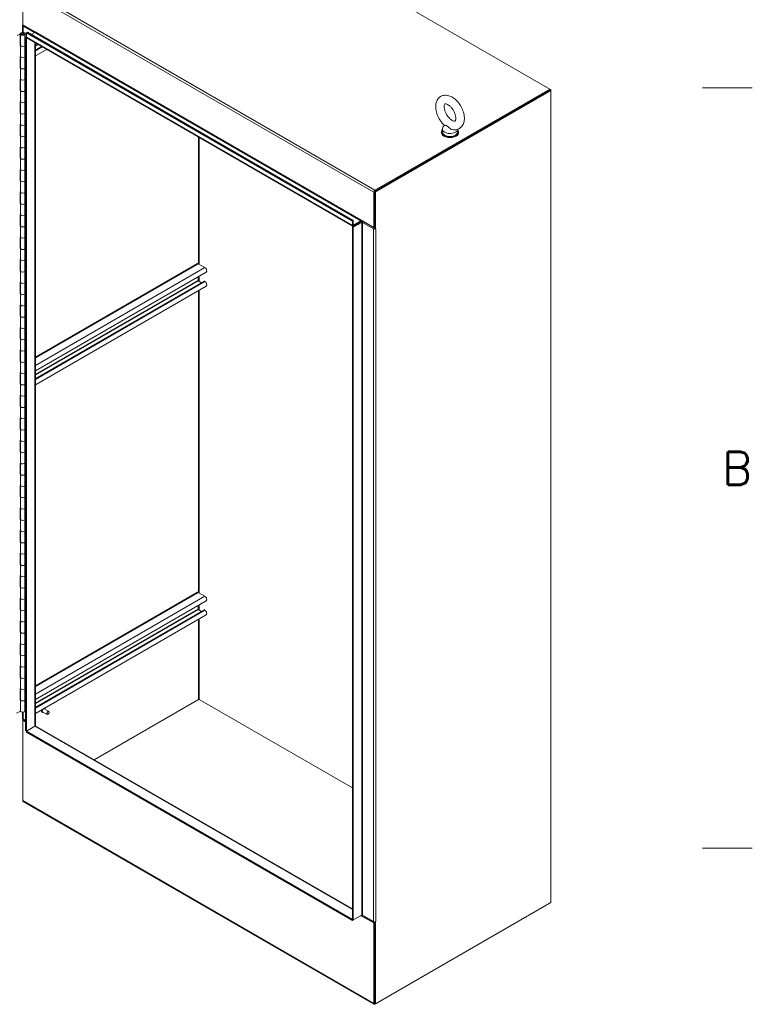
# Model space of a CAD drawing. Header units: inches. Extents: x 3 to 388, y 9 to 244.
# Tile 52 of 53: x 344 to 385, y 160 to 215. Entities that reach past the tile are written whole.
import ezdxf

# ---------------------------------------------------------------- set-up
doc = ezdxf.new("R2010")
doc.units = ezdxf.units.IN
doc.header["$LTSCALE"] = 23
doc.header["$MEASUREMENT"] = 0
doc.layers.get('0').update_dxf_attribs({"lineweight": 0})
for name, color, linetype, lineweight in [('Border (ANSI)', 7, 'Continuous', 5), ('Visible (ANSI)', 7, 'Continuous', 5), ('Visible Narrow (ANSI)', 7, 'Continuous', 5)]:
    doc.layers.add(name, color=color, linetype=linetype, lineweight=lineweight)
doc.styles.add('Note Text (ANSI)', font='RomanS.shx')

# ---------------------------------------------------------------- blocks, each defined once
blk = doc.blocks.new('Borders Default Border')
at = {"layer": 'Border (ANSI)'}
for p, q in [((16.62, 9.1667), (16.74, 9.1667)), ((16.62, 7.3333), (16.74, 7.3333))]:
    blk.add_line(p, q, dxfattribs=at)
at = {"layer": 'Border (ANSI)', "insert": (16.6668, 8.2092), "char_height": 0.08, "attachment_point": 7, "style": 'Note Text (ANSI)'}
blk.add_mtext('B', dxfattribs=at)

msp = doc.modelspace()

# ---------------------------------------------------------------- linework, layer by layer
at = {"layer": 'Visible (ANSI)'}
for p, q in [((354.2967, 222.013), (373.7791, 210.7649)), ((344.5217, 214.3349), (344.5217, 216.2912)), ((344.5106, 213.904), (344.5106, 214.286)), ((344.5217, 214.3349), (344.5217, 214.3155)), ((344.5217, 214.3349), (345.2163, 213.9339)), ((344.5217, 214.3155), (344.5725, 214.2861)), ((344.5386, 214.2469), (345.1486, 213.8948)), ((344.5725, 214.3056), (344.5725, 214.2861)), ((344.5725, 214.2861), (344.5893, 214.2959)), ((345.1994, 213.9241), (344.5894, 214.2762)), ((344.3692, 213.8103), (344.2107, 213.7332)), ((344.3692, 213.8103), (344.3322, 213.8357)), ((344.3692, 213.1843), (344.3692, 213.8103)), ((344.3928, 213.2051), (344.3928, 213.8311)), ((344.5558, 213.8649), (344.6453, 213.8376)), ((344.5558, 213.7973), (344.5558, 213.8649)), ((344.5807, 213.8949), (344.725, 213.8486)), ((344.5871, 213.8239), (344.5871, 213.8383)), ((344.6453, 213.8376), (344.5871, 213.8383)), ((344.7108, 213.8176), (344.6453, 213.8376)), ((344.6458, 213.2051), (344.6458, 213.8311)), ((344.6742, 213.6013), (344.7272, 213.6319)), ((344.6742, 213.6013), (344.725, 213.572)), ((344.6742, 175.1817), (344.6742, 213.6013)), ((344.725, 213.8094), (344.7108, 213.8176)), ((344.7108, 213.6224), (344.7108, 213.8176)), ((344.7758, 213.9143), (344.725, 213.885)), ((344.725, 213.6502), (344.725, 213.885)), ((344.725, 213.885), (362.8181, 203.4389)), ((344.725, 213.572), (344.7647, 213.5949)), ((344.725, 175.1524), (344.725, 213.572)), ((362.8379, 203.1603), (344.7448, 213.6063)), ((344.7758, 213.9143), (362.8689, 203.4682)), ((345.1994, 213.9045), (344.9961, 213.7871)), ((345.0547, 214.0272), (345.0378, 214.0174)), ((344.3692, 213.2277), (344.3928, 213.2391)), ((344.3937, 213.1962), (344.3692, 213.1843)), ((344.3946, 212.5666), (344.3946, 213.1926)), ((344.6458, 213.2115), (344.6742, 213.2028)), ((344.6458, 212.5791), (344.6458, 213.2051)), ((345.2274, 213.3277), (345.2274, 175.4654)), ((345.5642, 213.1333), (345.2274, 212.9389)), ((344.3692, 212.5583), (344.3946, 212.5707)), ((344.3692, 211.9323), (344.3692, 212.5583)), ((344.3928, 211.9532), (344.3928, 212.5697)), ((344.6458, 212.6221), (344.6742, 212.613)), ((344.6742, 212.5768), (344.6458, 212.5855)), ((344.6458, 211.9532), (344.6458, 212.5791)), ((345.8575, 212.9639), (345.2274, 212.6001)), ((344.3692, 211.9757), (344.3928, 211.9872)), ((344.3937, 211.9442), (344.3692, 211.9323)), ((344.3946, 211.3146), (344.3946, 211.9406)), ((344.6458, 211.9595), (344.6742, 211.9508)), ((344.6458, 211.3272), (344.6458, 211.9532)), ((344.6458, 211.3701), (344.6742, 211.361)), ((344.3692, 211.3064), (344.3946, 211.3187)), ((344.3692, 210.6804), (344.3692, 211.3064)), ((344.3928, 210.7012), (344.3928, 211.3178)), ((344.6742, 211.3249), (344.6458, 211.3335)), ((344.6458, 210.7012), (344.6458, 211.3272)), ((344.3692, 210.7238), (344.3928, 210.7352)), ((344.3937, 210.6923), (344.3692, 210.6804)), ((344.3946, 210.0627), (344.3946, 210.6887)), ((344.6458, 210.7076), (344.6742, 210.6989)), ((344.6458, 210.0752), (344.6458, 210.7012)), ((373.7791, 210.7062), (364.0548, 205.0919)), ((373.7791, 210.7649), (364.0718, 205.1604)), ((373.7791, 210.7062), (364.0718, 205.1017)), ((373.8299, 210.6769), (364.1056, 205.0626)), ((373.7791, 210.7649), (373.8299, 210.7355)), ((373.7791, 210.7062), (373.7791, 210.7649)), ((373.8299, 210.7355), (373.7791, 210.7062)), ((373.8299, 210.6769), (373.7791, 210.7062)), ((373.8299, 210.7355), (373.8299, 210.6769)), ((373.8299, 165.6453), (373.8299, 210.6769)), ((344.3692, 210.0544), (344.3946, 210.0667)), ((344.3692, 209.4284), (344.3692, 210.0544)), ((344.3928, 209.4492), (344.3928, 210.0658)), ((344.6458, 210.1182), (344.6742, 210.1091)), ((344.6742, 210.0729), (344.6458, 210.0816)), ((344.6458, 209.4492), (344.6458, 210.0752)), ((344.3692, 209.4718), (344.3928, 209.4832)), ((344.3937, 209.4403), (344.3692, 209.4284)), ((344.3946, 208.8107), (344.3946, 209.4367)), ((344.6458, 209.4556), (344.6742, 209.4469)), ((344.6458, 208.8233), (344.6458, 209.4492)), ((344.3692, 208.8024), (344.3946, 208.8148)), ((344.3692, 208.1764), (344.3692, 208.8024)), ((344.3928, 208.1973), (344.3928, 208.8139)), ((344.6458, 208.8662), (344.6742, 208.8571)), ((344.6742, 208.8209), (344.6458, 208.8296)), ((344.6458, 208.1973), (344.6458, 208.8233)), ((367.9297, 208.7542), (367.8461, 208.6442)), ((344.3692, 208.2198), (344.3928, 208.2313)), ((344.3937, 208.1883), (344.3692, 208.1764)), ((344.3946, 207.5588), (344.3946, 208.1847)), ((344.6458, 208.2036), (344.6742, 208.195)), ((344.6458, 207.5713), (344.6458, 208.1973)), ((367.7601, 208.3881), (367.7601, 208.349)), ((367.81, 208.5446), (367.81, 208.3881)), ((368.6686, 208.5363), (368.6686, 208.3881)), ((368.7185, 208.3881), (368.7185, 208.349)), ((344.3692, 207.5505), (344.3946, 207.5628)), ((344.3692, 206.9245), (344.3692, 207.5505)), ((344.3928, 206.9453), (344.3928, 207.5619)), ((344.6458, 207.6143), (344.6742, 207.6051)), ((344.6742, 207.569), (344.6458, 207.5777)), ((344.6458, 206.9453), (344.6458, 207.5713)), ((344.3692, 206.9679), (344.3928, 206.9793)), ((344.3937, 206.9364), (344.3692, 206.9245)), ((344.3946, 206.3068), (344.3946, 206.9328)), ((344.6458, 206.9517), (344.6742, 206.943)), ((344.6458, 206.3193), (344.6458, 206.9453)), ((344.3692, 206.2985), (344.3946, 206.3108)), ((344.3692, 205.6725), (344.3692, 206.2985)), ((344.3928, 205.6934), (344.3928, 206.3099)), ((344.6458, 206.3623), (344.6742, 206.3532)), ((344.6742, 206.317), (344.6458, 206.3257)), ((344.6458, 205.6934), (344.6458, 206.3193)), ((344.3692, 205.7159), (344.3928, 205.7273)), ((344.3937, 205.6844), (344.3692, 205.6725)), ((344.3946, 205.0548), (344.3946, 205.6808)), ((344.6458, 205.6997), (344.6742, 205.691)), ((344.6458, 205.0674), (344.6458, 205.6934)), ((344.3692, 205.0465), (344.3946, 205.0589)), ((344.3692, 204.4206), (344.3692, 205.0465)), ((344.3928, 204.4414), (344.3928, 205.058)), ((344.6458, 205.1103), (344.6742, 205.1012)), ((344.6742, 205.0651), (344.6458, 205.0737)), ((344.6458, 204.4414), (344.6458, 205.0674)), ((364.004, 205.043), (364.004, 203.0868)), ((364.0548, 205.0919), (364.0548, 203.038)), ((364.1056, 205.0626), (364.0548, 205.0919)), ((364.0548, 203.1161), (364.0548, 205.0724)), ((364.1056, 205.0626), (364.1056, 203.0087)), ((344.3692, 204.464), (344.3928, 204.4754)), ((344.3937, 204.4325), (344.3692, 204.4206)), ((344.3946, 203.8029), (344.3946, 204.4288)), ((344.6458, 204.4477), (344.6742, 204.4391)), ((344.6458, 203.8154), (344.6458, 204.4414)), ((344.3692, 203.7946), (344.3946, 203.8069)), ((344.3692, 203.1686), (344.3692, 203.7946)), ((344.3928, 203.1894), (344.3928, 203.806)), ((344.6458, 203.8584), (344.6742, 203.8492)), ((344.6742, 203.8131), (344.6458, 203.8218)), ((344.6458, 203.1894), (344.6458, 203.8154)), ((344.3692, 203.212), (344.3928, 203.2234)), ((344.3937, 203.1805), (344.3692, 203.1686)), ((344.3946, 202.5509), (344.3946, 203.1769)), ((344.6458, 203.1958), (344.6742, 203.1871)), ((344.6458, 202.5635), (344.6458, 203.1894)), ((362.8689, 203.4682), (362.8181, 203.4389)), ((362.8181, 203.4389), (362.8181, 203.2041)), ((363.2925, 203.3998), (362.8181, 203.1259)), ((362.8689, 203.4682), (362.8689, 203.2335)), ((362.8689, 203.0966), (363.3433, 203.3705)), ((362.8858, 203.2237), (363.2925, 203.4585)), ((363.2925, 203.3998), (362.8858, 203.165)), ((363.3094, 203.4878), (364.004, 203.0868)), ((363.3771, 203.3705), (363.9871, 203.0183)), ((363.4279, 203.3998), (364.0379, 203.0477)), ((362.8689, 203.0966), (362.8181, 203.1259)), ((362.8181, 203.1259), (362.8181, 164.7064)), ((362.8689, 203.0966), (362.8689, 164.677)), ((364.0548, 203.1019), (363.9994, 203.0699)), ((364.004, 203.0868), (364.0548, 203.1161)), ((364.0548, 203.038), (364.1056, 203.0087)), ((364.1056, 203.0087), (364.1227, 203.0185)), ((364.1226, 203.0185), (364.1227, 203.0184)), ((364.1227, 203.0184), (364.1226, 203.0183)), ((364.1227, 203.0185), (364.1227, 203.0184)), ((344.3692, 202.5426), (344.3946, 202.555)), ((344.3692, 201.9166), (344.3692, 202.5426)), ((344.3928, 201.9375), (344.3928, 202.554)), ((344.6458, 202.6064), (344.6742, 202.5973)), ((344.6742, 202.5611), (344.6458, 202.5698)), ((344.6458, 201.9375), (344.6458, 202.5635)), ((344.3692, 201.96), (344.3928, 201.9715)), ((344.3937, 201.9285), (344.3692, 201.9166)), ((344.3946, 201.2989), (344.3946, 201.9249)), ((344.6458, 201.9438), (344.6742, 201.9352)), ((344.6458, 201.3115), (344.6458, 201.9375)), ((344.3692, 201.2907), (344.3946, 201.303)), ((344.3692, 200.6647), (344.3692, 201.2907)), ((344.3928, 200.6855), (344.3928, 201.3021)), ((344.6458, 201.3545), (344.6742, 201.3453)), ((344.6742, 201.3092), (344.6458, 201.3178)), ((344.6458, 200.6855), (344.6458, 201.3115)), ((354.2149, 201.0841), (345.2274, 195.8952)), ((354.6328, 200.8658), (354.2628, 201.0794)), ((344.3692, 200.7081), (344.3928, 200.7195)), ((344.3937, 200.6766), (344.3692, 200.6647)), ((344.3946, 200.047), (344.3946, 200.673)), ((344.6458, 200.6919), (344.6742, 200.6832)), ((344.6458, 200.0595), (344.6458, 200.6855)), ((354.7066, 200.6175), (345.2274, 195.1447)), ((344.3692, 200.0387), (344.3946, 200.051)), ((344.3692, 199.4127), (344.3692, 200.0387)), ((344.3928, 199.4335), (344.3928, 200.0501)), ((344.6458, 200.1025), (344.6742, 200.0934)), ((344.6742, 200.0572), (344.6458, 200.0659)), ((344.6458, 199.4335), (344.6458, 200.0595)), ((354.5829, 200.1086), (345.2274, 194.7072)), ((354.2525, 200.1464), (354.2525, 200.3553)), ((354.4401, 200.0262), (354.2628, 200.1285)), ((354.6328, 200.0895), (354.6033, 200.1066)), ((344.3692, 199.4561), (344.3928, 199.4675)), ((344.3937, 199.4246), (344.3692, 199.4127)), ((344.3946, 198.795), (344.3946, 199.421)), ((344.6458, 199.4399), (344.6742, 199.4312)), ((344.6458, 198.8076), (344.6458, 199.4335)), ((354.7066, 199.8412), (345.2274, 194.3684)), ((344.3692, 198.7867), (344.3946, 198.7991)), ((344.3928, 198.1816), (344.3928, 198.7982)), ((344.6458, 198.8505), (344.6742, 198.8414)), ((344.6742, 198.8052), (344.6458, 198.8139)), ((344.6458, 198.1816), (344.6458, 198.8076)), ((344.3692, 198.1608), (344.3692, 198.7867)), ((344.3692, 198.2041), (344.3928, 198.2156)), ((344.3937, 198.1726), (344.3692, 198.1608)), ((344.3946, 197.5431), (344.3946, 198.169)), ((344.6458, 198.1879), (344.6742, 198.1793)), ((344.6458, 197.5556), (344.6458, 198.1816)), ((344.3692, 197.5348), (344.3946, 197.5471)), ((344.3692, 196.9088), (344.3692, 197.5348)), ((344.3928, 196.9296), (344.3928, 197.5462)), ((344.6458, 197.5986), (344.6742, 197.5894)), ((344.6742, 197.5533), (344.6458, 197.562)), ((344.6458, 196.9296), (344.6458, 197.5556)), ((344.3692, 196.9522), (344.3928, 196.9636)), ((344.3937, 196.9207), (344.3692, 196.9088)), ((344.3946, 196.2911), (344.3946, 196.9171)), ((344.6458, 196.936), (344.6742, 196.9273)), ((344.6458, 196.3036), (344.6458, 196.9296)), ((344.3692, 196.2828), (344.3946, 196.2952)), ((344.3692, 195.6568), (344.3692, 196.2828)), ((344.3928, 195.6777), (344.3928, 196.2942)), ((344.6458, 196.3466), (344.6742, 196.3375)), ((344.6742, 196.3013), (344.6458, 196.31)), ((344.6458, 195.6777), (344.6458, 196.3036)), ((344.3692, 195.7002), (344.3928, 195.7117)), ((344.3937, 195.6687), (344.3692, 195.6568)), ((344.3946, 195.0391), (344.3946, 195.6651)), ((344.6458, 195.684), (344.6742, 195.6753)), ((344.6458, 195.0517), (344.6458, 195.6777)), ((344.3692, 195.0309), (344.3946, 195.0432)), ((344.3692, 194.4049), (344.3692, 195.0309)), ((344.3928, 194.4257), (344.3928, 195.0423)), ((344.6458, 195.0946), (344.6742, 195.0855)), ((344.6742, 195.0494), (344.6458, 195.058)), ((344.6458, 194.4257), (344.6458, 195.0517)), ((344.3692, 194.4483), (344.3928, 194.4597)), ((344.6458, 194.4321), (344.6742, 194.4234)), ((344.6458, 193.7997), (344.6458, 194.4257)), ((344.3937, 194.4168), (344.3692, 194.4049)), ((344.3946, 193.7872), (344.3946, 194.4132)), ((344.3692, 193.7789), (344.3946, 193.7912)), ((344.3692, 193.1529), (344.3692, 193.7789)), ((344.3928, 193.1737), (344.3928, 193.7903)), ((344.6458, 193.8427), (344.6742, 193.8336)), ((344.6742, 193.7974), (344.6458, 193.8061)), ((344.6458, 193.1737), (344.6458, 193.7997)), ((344.3692, 193.1963), (344.3928, 193.2077)), ((344.3937, 193.1648), (344.3692, 193.1529)), ((344.3946, 192.5352), (344.3946, 193.1612)), ((344.6458, 193.1801), (344.6742, 193.1714)), ((344.6458, 192.5478), (344.6458, 193.1737)), ((344.3692, 192.5269), (344.3946, 192.5393)), ((344.3692, 191.9009), (344.3692, 192.5269)), ((344.3928, 191.9218), (344.3928, 192.5384)), ((344.6458, 192.5907), (344.6742, 192.5816)), ((344.6742, 192.5454), (344.6458, 192.5541)), ((344.6458, 191.9218), (344.6458, 192.5478)), ((344.3692, 191.9443), (344.3928, 191.9558)), ((344.3937, 191.9128), (344.3692, 191.9009)), ((344.3946, 191.2833), (344.3946, 191.9092)), ((344.6458, 191.9281), (344.6742, 191.9195)), ((344.6458, 191.2958), (344.6458, 191.9218)), ((344.3692, 191.275), (344.3946, 191.2873)), ((344.3692, 190.649), (344.3692, 191.275)), ((344.3928, 190.6698), (344.3928, 191.2864)), ((344.6458, 191.3388), (344.6742, 191.3296)), ((344.6742, 191.2935), (344.6458, 191.3022)), ((344.6458, 190.6698), (344.6458, 191.2958)), ((344.3692, 190.6924), (344.3928, 190.7038)), ((344.3937, 190.6609), (344.3692, 190.649)), ((344.3946, 190.0313), (344.3946, 190.6573)), ((344.6458, 190.6762), (344.6742, 190.6675)), ((344.6458, 190.0438), (344.6458, 190.6698)), ((344.6458, 190.0868), (344.6742, 190.0777)), ((344.3692, 190.023), (344.3946, 190.0353)), ((344.3692, 189.397), (344.3692, 190.023)), ((344.3928, 189.4179), (344.3928, 190.0344)), ((344.6742, 190.0415), (344.6458, 190.0502)), ((344.6458, 189.4179), (344.6458, 190.0438)), ((344.3692, 189.4404), (344.3928, 189.4518)), ((344.3937, 189.4089), (344.3692, 189.397)), ((344.3946, 188.7793), (344.3946, 189.4053)), ((344.6458, 189.4242), (344.6742, 189.4155)), ((344.6458, 188.7919), (344.6458, 189.4179)), ((344.3692, 188.771), (344.3946, 188.7834)), ((344.3692, 188.1451), (344.3692, 188.771)), ((344.3928, 188.1659), (344.3928, 188.7825)), ((344.6458, 188.8348), (344.6742, 188.8257)), ((344.6742, 188.7896), (344.6458, 188.7982)), ((344.6458, 188.1659), (344.6458, 188.7919)), ((344.3692, 188.1885), (344.3928, 188.1999)), ((344.3937, 188.157), (344.3692, 188.1451)), ((344.3946, 187.5274), (344.3946, 188.1534)), ((344.6458, 188.1723), (344.6742, 188.1636)), ((344.6458, 187.5399), (344.6458, 188.1659)), ((344.3692, 187.5191), (344.3946, 187.5314)), ((344.3692, 186.8931), (344.3692, 187.5191)), ((344.3928, 186.9139), (344.3928, 187.5305)), ((344.6458, 187.5829), (344.6742, 187.5738)), ((344.6742, 187.5376), (344.6458, 187.5463)), ((344.6458, 186.9139), (344.6458, 187.5399)), ((344.3692, 186.9365), (344.3928, 186.9479)), ((344.3937, 186.905), (344.3692, 186.8931)), ((344.3946, 186.2754), (344.3946, 186.9014)), ((344.6458, 186.9203), (344.6742, 186.9116)), ((344.6458, 186.288), (344.6458, 186.9139)), ((344.3692, 186.2671), (344.3946, 186.2795)), ((344.3692, 185.6411), (344.3692, 186.2671)), ((344.3928, 185.662), (344.3928, 186.2785)), ((344.6458, 186.3309), (344.6742, 186.3218)), ((344.6742, 186.2856), (344.6458, 186.2943)), ((344.6458, 185.662), (344.6458, 186.288)), ((344.3692, 185.6845), (344.3928, 185.696)), ((344.3937, 185.653), (344.3692, 185.6411)), ((344.3946, 185.0234), (344.3946, 185.6494)), ((344.6458, 185.6683), (344.6742, 185.6597)), ((344.6458, 185.036), (344.6458, 185.662)), ((344.3692, 185.0152), (344.3946, 185.0275)), ((344.3692, 184.3892), (344.3692, 185.0152)), ((344.3928, 184.41), (344.3928, 185.0266)), ((344.6458, 185.079), (344.6742, 185.0698)), ((344.6742, 185.0337), (344.6458, 185.0423)), ((344.6458, 184.41), (344.6458, 185.036)), ((344.3692, 184.4326), (344.3928, 184.444)), ((344.3937, 184.4011), (344.3692, 184.3892)), ((344.3946, 183.7715), (344.3946, 184.3975)), ((344.6458, 184.4164), (344.6742, 184.4077)), ((344.6458, 183.784), (344.6458, 184.41)), ((344.3692, 183.7632), (344.3946, 183.7755)), ((344.3692, 183.1372), (344.3692, 183.7632)), ((344.3928, 183.1581), (344.3928, 183.7746)), ((344.6458, 183.827), (344.6742, 183.8179)), ((344.6742, 183.7817), (344.6458, 183.7904)), ((344.6458, 183.1581), (344.6458, 183.784)), ((344.3692, 183.1806), (344.3928, 183.192)), ((344.3937, 183.1491), (344.3692, 183.1372)), ((344.3946, 182.5195), (344.3946, 183.1455)), ((344.6458, 183.1644), (344.6742, 183.1557)), ((344.6458, 182.5321), (344.6458, 183.1581)), ((344.3692, 182.5112), (344.3946, 182.5236)), ((344.3692, 181.8853), (344.3692, 182.5112)), ((344.3928, 181.9061), (344.3928, 182.5227)), ((344.6458, 182.575), (344.6742, 182.5659)), ((344.6742, 182.5297), (344.6458, 182.5384)), ((344.6458, 181.9061), (344.6458, 182.5321)), ((354.2149, 182.8524), (345.2274, 177.6635)), ((354.6328, 182.6341), (354.2628, 182.8477)), ((344.3692, 181.9287), (344.3928, 181.9401)), ((344.3937, 181.8971), (344.3692, 181.8853)), ((344.3946, 181.2676), (344.3946, 181.8935)), ((344.6458, 181.9124), (344.6742, 181.9038)), ((344.6458, 181.2801), (344.6458, 181.9061)), ((354.7066, 182.3858), (345.2274, 176.913)), ((354.5829, 181.8769), (345.2274, 176.4755)), ((354.2525, 181.9147), (354.2525, 182.1236)), ((354.4401, 181.7945), (354.2628, 181.8968)), ((354.6328, 181.8579), (354.6033, 181.8749)), ((344.6458, 181.3231), (344.6742, 181.3139)), ((354.7066, 181.6095), (345.2274, 176.1368)), ((344.3692, 181.2593), (344.3946, 181.2716)), ((344.3692, 180.6333), (344.3692, 181.2593)), ((344.3928, 180.6541), (344.3928, 181.2707)), ((344.6742, 181.2778), (344.6458, 181.2865)), ((344.6458, 180.6541), (344.6458, 181.2801)), ((344.3692, 180.6767), (344.3928, 180.6881)), ((344.3937, 180.6452), (344.3692, 180.6333)), ((344.3946, 180.0156), (344.3946, 180.6416)), ((344.6458, 180.6605), (344.6742, 180.6518)), ((344.6458, 180.0281), (344.6458, 180.6541)), ((344.3692, 180.0073), (344.3946, 180.0197)), ((344.3692, 179.3813), (344.3692, 180.0073)), ((344.3928, 179.4022), (344.3928, 180.0187)), ((344.6458, 180.0711), (344.6742, 180.062)), ((344.6742, 180.0258), (344.6458, 180.0345)), ((344.6458, 179.4022), (344.6458, 180.0281)), ((344.3692, 179.4247), (344.3928, 179.4362)), ((344.3937, 179.3932), (344.3692, 179.3813)), ((344.3946, 178.7636), (344.3946, 179.3896)), ((344.6458, 179.4085), (344.6742, 179.3998)), ((344.6458, 178.7762), (344.6458, 179.4022)), ((344.3692, 178.7554), (344.3946, 178.7677)), ((344.3692, 178.1294), (344.3692, 178.7554)), ((344.3928, 178.1502), (344.3928, 178.7668)), ((344.6458, 178.8191), (344.6742, 178.81)), ((344.6742, 178.7739), (344.6458, 178.7825)), ((344.6458, 178.1502), (344.6458, 178.7762)), ((344.3692, 178.1728), (344.3928, 178.1842)), ((344.3937, 178.1413), (344.3692, 178.1294)), ((344.3946, 177.5117), (344.3946, 178.1377)), ((344.6458, 178.1566), (344.6742, 178.1479)), ((344.6458, 177.5242), (344.6458, 178.1502)), ((344.3692, 177.5034), (344.3946, 177.5157)), ((344.3692, 176.8774), (344.3692, 177.5034)), ((344.3928, 176.8982), (344.3928, 177.5148)), ((344.6458, 177.5672), (344.6742, 177.5581)), ((344.6742, 177.5219), (344.6458, 177.5306)), ((344.6458, 176.8982), (344.6458, 177.5242)), ((344.3692, 176.9208), (344.3928, 176.9322)), ((344.3937, 176.8893), (344.3692, 176.8774)), ((344.3946, 176.2597), (344.3946, 176.8857)), ((344.6458, 176.9046), (344.6742, 176.8959)), ((344.6458, 176.2723), (344.6458, 176.8982)), ((345.7292, 176.4237), (345.7268, 176.4251)), ((348.4801, 173.5646), (354.2798, 176.913)), ((348.4801, 173.5646), (354.2798, 176.913)), ((362.8181, 172.003), (354.3137, 176.913)), ((354.3137, 176.913), (362.8181, 172.003)), ((344.169, 176.1541), (344.3946, 176.2638)), ((344.5106, 175.8664), (344.5106, 176.1994)), ((345.6, 176.1999), (345.5965, 176.202)), ((345.8714, 176.0818), (345.621, 176.2263)), ((345.9672, 176.2477), (345.7168, 176.3923)), ((345.9278, 176.0914), (345.9193, 176.0865)), ((345.987, 176.194), (345.987, 176.2039)), ((344.5217, 175.8406), (344.5217, 175.7589)), ((344.5217, 175.7589), (344.5725, 175.7882)), ((344.6742, 175.6709), (344.5217, 175.7589)), ((344.5217, 171.2987), (344.5217, 175.7589)), ((344.6742, 175.7491), (344.5386, 175.8273)), ((344.5725, 175.8078), (344.5725, 175.7882)), ((344.5725, 175.7882), (344.6742, 175.7295)), ((345.1994, 175.4263), (344.725, 175.1524)), ((345.1994, 175.4263), (344.725, 175.1524)), ((345.2473, 175.431), (362.8181, 165.2865)), ((344.6742, 175.1817), (344.725, 175.1524)), ((344.725, 175.1524), (344.725, 175.0938)), ((362.8181, 164.7064), (344.725, 175.1524)), ((362.8181, 164.6477), (344.725, 175.0938)), ((364.0239, 160.0067), (344.5415, 171.2549)), ((364.1056, 160.031), (373.8299, 165.6453)), ((362.8689, 164.677), (363.3433, 164.9509)), ((363.3602, 164.9411), (363.3094, 164.9118)), ((363.3602, 164.9411), (364.0548, 164.5401)), ((363.9871, 164.5988), (363.3771, 164.9509)), ((362.8181, 164.6477), (362.8181, 164.7064)), ((362.8689, 164.677), (362.8181, 164.7064)), ((362.8689, 164.677), (362.8181, 164.6477)), ((364.004, 164.5108), (363.3094, 164.9118)), ((364.0548, 164.5401), (364.004, 164.5108)), ((364.004, 164.5108), (364.004, 160.0506)), ((364.0548, 164.5826), (364.0548, 160.0604)), ((364.0548, 164.5401), (364.0548, 160.0799)), ((364.1056, 164.5889), (364.1033, 164.5902)), ((364.1227, 164.5987), (364.1056, 164.5889)), ((364.1056, 164.5889), (364.1056, 160.031)), ((364.1226, 164.5988), (364.1227, 164.5988)), ((364.1226, 164.5988), (364.1227, 164.5987)), ((364.1227, 164.5988), (364.1227, 164.5987)), ((364.1056, 160.031), (364.0548, 160.0604)), ((364.1056, 160.031), (364.0718, 160.0115))]:
    msp.add_line(p, q, dxfattribs=at)
for centre, major_axis, start_param, end_param in [((344.6064, 214.286), (-0.0958, 0), 5.7489179, 7.0685835), ((344.6064, 214.286), (-0.024, 0), 5.4977871, 7.0685835), ((344.5193, 213.8311), (0.1265, 0), 1.0634621, 6.3724013), ((344.5193, 213.8311), (0.069, 0), 1.0128779, 6.4642526), ((344.7927, 213.6893), (-0.0479, -0.083), 5.4977871, 6.2831853), ((345.1316, 213.885), (0.024, 0), 5.4977871, 7.0685835), ((345.1994, 213.9241), (-0.012, -0.0207), 0.7853982, 2.3561945), ((345.1316, 213.885), (-0.0958, 0), 3.74062, 3.9269908), ((344.5193, 213.2051), (-0.1265, 0), 0, 3.1415927), ((344.5193, 213.2051), (0.1265, 0), 3.3142236, 6.2831853), ((344.5193, 212.5791), (0.1265, 0), 3.264348, 6.2831853), ((344.5193, 212.5791), (-0.1265, 0), 0.172631, 3.1415927), ((344.5193, 211.9532), (-0.1265, 0), 0, 3.1415927), ((344.5193, 211.9532), (0.1265, 0), 3.3142236, 6.2831853), ((344.5193, 211.3272), (0.1265, 0), 3.264348, 6.2831853), ((344.5193, 211.3272), (-0.1265, 0), 0.172631, 3.1415927), ((344.5193, 210.7012), (-0.1265, 0), 0, 3.1415927), ((344.5193, 210.7012), (0.1265, 0), 3.3142236, 6.2831853), ((344.5193, 210.0752), (0.1265, 0), 3.264348, 6.2831853), ((344.5193, 210.0752), (-0.1265, 0), 0.172631, 3.1415927), ((344.5193, 209.4492), (-0.1265, 0), 0, 3.1415927), ((344.5193, 209.4492), (0.1265, 0), 3.3142236, 6.2831853), ((344.5193, 208.8233), (0.1265, 0), 3.264348, 6.2831853), ((344.5193, 208.8233), (-0.1265, 0), 0.172631, 3.1415927), ((368.2393, 208.5446), (0.4293, 0), 2.728149, 6.249374), ((344.5193, 208.1973), (-0.1265, 0), 0, 3.1415927), ((344.5193, 208.1973), (0.1265, 0), 3.3142236, 6.2831853), ((368.2393, 208.3881), (-0.4792, 0), 5.8230671, 9.8848962), ((368.2393, 208.349), (-0.4792, 0), 0, 3.1415927), ((368.2393, 208.3881), (0.4293, 0), 3.1415927, 6.2831853), ((344.5193, 207.5713), (0.1265, 0), 3.264348, 6.2831853), ((344.5193, 207.5713), (-0.1265, 0), 0.172631, 3.1415927), ((344.5193, 206.9453), (-0.1265, 0), 0, 3.1415927), ((344.5193, 206.9453), (0.1265, 0), 3.3142236, 6.2831853), ((344.5193, 206.3193), (0.1265, 0), 3.264348, 6.2831853), ((344.5193, 206.3193), (-0.1265, 0), 0.172631, 3.1415927), ((344.5193, 205.6934), (-0.1265, 0), 0, 3.1415927), ((344.5193, 205.6934), (0.1265, 0), 3.3142236, 6.2831853), ((344.5193, 205.0674), (0.1265, 0), 3.264348, 6.2831853), ((344.5193, 205.0674), (-0.1265, 0), 0.172631, 3.1415927), ((364.0718, 205.0821), (-0.0479, -0.083), 3.9269908, 5.4977871), ((344.5193, 204.4414), (-0.1265, 0), 0, 3.1415927), ((344.5193, 204.4414), (0.1265, 0), 3.3142236, 6.2831853), ((344.5193, 203.8154), (0.1265, 0), 3.264348, 6.2831853), ((344.5193, 203.8154), (-0.1265, 0), 0.172631, 3.1415927), ((344.5193, 203.1894), (-0.1265, 0), 0, 3.1415927), ((344.5193, 203.1894), (0.1265, 0), 3.3142236, 6.2831853), ((362.8858, 203.2433), (-0.0479, -0.083), 5.4977871, 7.0685835), ((362.8858, 203.2433), (-0.012, -0.0207), 5.4977871, 7.0685835), ((363.2925, 203.478), (0.012, 0.0207), 3.9269908, 5.4977871), ((363.2925, 203.478), (-0.0479, -0.083), 0.7853982, 1.7485788), ((363.3602, 203.3607), (-0.0958, 0), 3.9269908, 5.4977871), ((363.3602, 203.3607), (0.024, 0), 0.7853982, 2.3561945), ((364.0548, 203.0574), (0.0958, 0), 3.9269908, 5.2466564), ((364.0548, 203.0574), (0.024, 0), 3.9269908, 4.712389), ((364.0548, 203.0574), (0.0958, 0), 5.4411997, 5.4977871), ((344.5193, 202.5635), (0.1265, 0), 3.264348, 6.2831853), ((344.5193, 202.5635), (-0.1265, 0), 0.172631, 3.1415927), ((344.5193, 201.9375), (-0.1265, 0), 0, 3.1415927), ((344.5193, 201.9375), (0.1265, 0), 3.3142236, 6.2831853), ((344.5193, 201.3115), (0.1265, 0), 3.264348, 6.2831853), ((344.5193, 201.3115), (-0.1265, 0), 0.172631, 3.1415927), ((354.2628, 201.0011), (-0.0479, 0.083), 5.4977871, 6.2831853), ((344.5193, 200.6855), (-0.1265, 0), 0, 3.1415927), ((344.5193, 200.6855), (0.1265, 0), 3.3142236, 6.2831853), ((354.6328, 200.7453), (0.0738, -0.1278), 0, 2.3561945), ((344.5193, 200.0595), (0.1265, 0), 3.264348, 6.2831853), ((344.5193, 200.0595), (-0.1265, 0), 0.172631, 3.1415927), ((354.2628, 200.1404), (-0.0073, 0.0126), 0.7853982, 2.3561945), ((354.6033, 200.0734), (-0.0203, 0.0352), 5.4977871, 6.2831853), ((354.6328, 199.969), (0.0738, -0.1278), 0, 2.3561945), ((344.5193, 199.4335), (-0.1265, 0), 0, 3.1415927), ((344.5193, 199.4335), (0.1265, 0), 3.3142236, 6.2831853), ((344.5193, 198.8076), (0.1265, 0), 3.264348, 6.2831853), ((344.5193, 198.8076), (-0.1265, 0), 0.172631, 3.1415927), ((344.5193, 198.1816), (-0.1265, 0), 0, 3.1415927), ((344.5193, 198.1816), (0.1265, 0), 3.3142236, 6.2831853), ((344.5193, 197.5556), (0.1265, 0), 3.264348, 6.2831853), ((344.5193, 197.5556), (-0.1265, 0), 0.172631, 3.1415927), ((344.5193, 196.9296), (-0.1265, 0), 0, 3.1415927), ((344.5193, 196.9296), (0.1265, 0), 3.3142236, 6.2831853), ((344.5193, 196.3036), (0.1265, 0), 3.264348, 6.2831853), ((344.5193, 196.3036), (-0.1265, 0), 0.172631, 3.1415927), ((344.5193, 195.6777), (-0.1265, 0), 0, 3.1415927), ((344.5193, 195.6777), (0.1265, 0), 3.3142236, 6.2831853), ((344.5193, 195.0517), (0.1265, 0), 3.264348, 6.2831853), ((344.5193, 195.0517), (-0.1265, 0), 0.172631, 3.1415927), ((344.5193, 194.4257), (-0.1265, 0), 0, 3.1415927), ((344.5193, 194.4257), (0.1265, 0), 3.3142236, 6.2831853), ((344.5193, 193.7997), (0.1265, 0), 3.264348, 6.2831853), ((344.5193, 193.7997), (-0.1265, 0), 0.172631, 3.1415927), ((344.5193, 193.1737), (-0.1265, 0), 0, 3.1415927), ((344.5193, 193.1737), (0.1265, 0), 3.3142236, 6.2831853), ((344.5193, 192.5478), (0.1265, 0), 3.264348, 6.2831853), ((344.5193, 192.5478), (-0.1265, 0), 0.172631, 3.1415927), ((344.5193, 191.9218), (-0.1265, 0), 0, 3.1415927), ((344.5193, 191.9218), (0.1265, 0), 3.3142236, 6.2831853), ((344.5193, 191.2958), (0.1265, 0), 3.264348, 6.2831853), ((344.5193, 191.2958), (-0.1265, 0), 0.172631, 3.1415927), ((344.5193, 190.6698), (-0.1265, 0), 0, 3.1415927), ((344.5193, 190.6698), (0.1265, 0), 3.3142236, 6.2831853), ((344.5193, 190.0438), (0.1265, 0), 3.264348, 6.2831853), ((344.5193, 190.0438), (-0.1265, 0), 0.172631, 3.1415927), ((344.5193, 189.4179), (-0.1265, 0), 0, 3.1415927), ((344.5193, 189.4179), (0.1265, 0), 3.3142236, 6.2831853), ((344.5193, 188.7919), (0.1265, 0), 3.264348, 6.2831853), ((344.5193, 188.7919), (-0.1265, 0), 0.172631, 3.1415927), ((344.5193, 188.1659), (-0.1265, 0), 0, 3.1415927), ((344.5193, 188.1659), (0.1265, 0), 3.3142236, 6.2831853), ((344.5193, 187.5399), (0.1265, 0), 3.264348, 6.2831853), ((344.5193, 187.5399), (-0.1265, 0), 0.172631, 3.1415927), ((344.5193, 186.9139), (-0.1265, 0), 0, 3.1415927), ((344.5193, 186.9139), (0.1265, 0), 3.3142236, 6.2831853), ((344.5193, 186.288), (0.1265, 0), 3.264348, 6.2831853), ((344.5193, 186.288), (-0.1265, 0), 0.172631, 3.1415927), ((344.5193, 185.662), (-0.1265, 0), 0, 3.1415927), ((344.5193, 185.662), (0.1265, 0), 3.3142236, 6.2831853), ((344.5193, 185.036), (0.1265, 0), 3.264348, 6.2831853), ((344.5193, 185.036), (-0.1265, 0), 0.172631, 3.1415927), ((344.5193, 184.41), (-0.1265, 0), 0, 3.1415927), ((344.5193, 184.41), (0.1265, 0), 3.3142236, 6.2831853), ((344.5193, 183.784), (0.1265, 0), 3.264348, 6.2831853), ((344.5193, 183.784), (-0.1265, 0), 0.172631, 3.1415927), ((344.5193, 183.1581), (-0.1265, 0), 0, 3.1415927), ((344.5193, 183.1581), (0.1265, 0), 3.3142236, 6.2831853), ((344.5193, 182.5321), (0.1265, 0), 3.264348, 6.2831853), ((344.5193, 182.5321), (-0.1265, 0), 0.172631, 3.1415927), ((354.2628, 182.7694), (-0.0479, 0.083), 5.4977871, 6.2831853), ((354.6328, 182.5136), (0.0738, -0.1278), 0, 2.3561945), ((344.5193, 181.9061), (-0.1265, 0), 0, 3.1415927), ((344.5193, 181.9061), (0.1265, 0), 3.3142236, 6.2831853), ((354.2628, 181.9087), (-0.0073, 0.0126), 0.7853982, 2.3561945), ((354.6033, 181.8417), (-0.0203, 0.0352), 5.4977871, 6.2831853), ((354.6328, 181.7374), (0.0738, -0.1278), 0, 2.3561945), ((344.5193, 181.2801), (0.1265, 0), 3.264348, 6.2831853), ((344.5193, 181.2801), (-0.1265, 0), 0.172631, 3.1415927), ((344.5193, 180.6541), (-0.1265, 0), 0, 3.1415927), ((344.5193, 180.6541), (0.1265, 0), 3.3142236, 6.2831853), ((344.5193, 180.0281), (0.1265, 0), 3.264348, 6.2831853), ((344.5193, 180.0281), (-0.1265, 0), 0.172631, 3.1415927), ((344.5193, 179.4022), (-0.1265, 0), 0, 3.1415927), ((344.5193, 179.4022), (0.1265, 0), 3.3142236, 6.2831853), ((344.5193, 178.7762), (0.1265, 0), 3.264348, 6.2831853), ((344.5193, 178.7762), (-0.1265, 0), 0.172631, 3.1415927), ((344.5193, 178.1502), (-0.1265, 0), 0, 3.1415927), ((344.5193, 178.1502), (0.1265, 0), 3.3142236, 6.2831853), ((344.5193, 177.5242), (0.1265, 0), 3.264348, 6.2831853), ((344.5193, 177.5242), (-0.1265, 0), 0.172631, 3.1415927), ((344.5193, 176.8982), (-0.1265, 0), 0, 3.1415927), ((344.5193, 176.8982), (0.1265, 0), 3.3142236, 6.2831853), ((345.6689, 176.3093), (-0.0479, -0.083), 3.1415927, 6.2831853), ((354.2967, 176.9032), (0.024, 0), 0.7853982, 2.3561945), ((344.5193, 176.2723), (-0.1265, 0), 0.172631, 3.1415927), ((344.6064, 175.8664), (-0.0958, 0), 0, 0.7853982), ((345.9193, 176.1648), (0.0479, 0.083), 5.4977871, 10.2101761), ((345.1316, 175.4654), (0.0958, 0), 5.4977871, 6.2831853), ((345.1994, 175.3481), (0.0479, 0.083), 0, 0.7853982), ((344.5894, 171.3378), (-0.0479, -0.083), 5.4977871, 6.2831853), ((363.3602, 164.9411), (0.024, 0), 0.7853982, 2.3561945), ((363.2925, 164.902), (-0.0479, -0.083), 2.3561945, 2.5425653), ((363.2925, 164.902), (0.012, 0.0207), 5.4977871, 7.0685835), ((364.0548, 164.6379), (-0.0958, 0), 0.7853982, 2.3561945), ((364.0718, 160.0897), (-0.0479, -0.083), 5.4977871, 7.0685835)]:
    msp.add_ellipse(centre, major_axis=major_axis, ratio=0.5773503, start_param=start_param, end_param=end_param, dxfattribs=at)
msp.add_ellipse((345.9278, 176.1598), major_axis=(-0.0419, -0.0726), ratio=0.5773503, dxfattribs=at)
for points, knots in [([(368.3579, 208.5204), (368.4424, 208.5024), (368.5317, 208.5004), (368.6858, 208.5377), (368.7509, 208.5683), (368.86, 208.6516), (368.9043, 208.7026), (368.9775, 208.8234), (369.0033, 208.8945), (369.0369, 209.0582), (369.0395, 209.1523), (369.0195, 209.3511), (368.9945, 209.4562), (368.9208, 209.6611), (368.8722, 209.7609), (368.7567, 209.9474), (368.6898, 210.0341), (368.5413, 210.1878), (368.4596, 210.2547), (368.2852, 210.3593), (368.1922, 210.3974), (368.0111, 210.4285), (367.9237, 210.4267), (367.7739, 210.384), (367.7109, 210.3511), (367.6055, 210.2644), (367.5628, 210.2116), (367.4929, 210.0871), (367.469, 210.0139), (367.4398, 209.8462), (367.4397, 209.7502), (367.465, 209.5495), (367.4925, 209.4444), (367.5706, 209.2404), (367.621, 209.1415), (367.74, 208.9575), (367.8083, 208.8724), (367.9011, 208.7805), (367.919, 208.7637), (367.9373, 208.7475)], [0.3057307, 0.3057307, 0.3057307, 0.3057307, 0.6170372, 0.6170372, 0.8597967, 0.8597967, 1.0924846, 1.0924846, 1.3619288, 1.3619288, 1.6936624, 1.6936624, 2.0537723, 2.0537723, 2.4101839, 2.4101839, 2.7642474, 2.7642474, 3.122335, 3.122335, 3.4795998, 3.4795998, 3.7832162, 3.7832162, 4.0226311, 4.0226311, 4.2569395, 4.2569395, 4.531737, 4.531737, 4.8684161, 4.8684161, 5.228757, 5.228757, 5.5846921, 5.5846921, 5.9388864, 5.9388864, 6.0216226, 6.0216226, 6.0216226, 6.0216226]), ([(368.3581, 209.0258), (368.3905, 209.0072), (368.4199, 208.9951), (368.467, 208.9821), (368.4845, 208.981), (368.51, 208.9828), (368.5131, 208.985), (368.5215, 208.991), (368.5278, 208.9965), (368.5438, 209.0281), (368.5523, 209.0531), (368.5605, 209.1173), (368.5613, 209.1541), (368.5535, 209.2381), (368.5445, 209.2857), (368.5158, 209.3869), (368.4955, 209.4407), (368.4448, 209.5478), (368.414, 209.601), (368.3459, 209.6997), (368.3084, 209.7452), (368.2326, 209.8227), (368.1942, 209.855), (368.1232, 209.9039), (368.0904, 209.921), (368.0356, 209.9422), (368.0134, 209.9466), (367.9804, 209.9489), (367.9718, 209.9465), (367.9598, 209.9418), (367.9555, 209.941), (367.9361, 209.9049), (367.9272, 209.8803), (367.9183, 209.8165), (367.9172, 209.7803), (367.9243, 209.697), (367.9327, 209.6499), (367.9606, 209.5492), (367.9804, 209.4955), (368.0303, 209.3884), (368.0606, 209.335), (368.1282, 209.2356), (368.1655, 209.1897), (368.2413, 209.1111), (368.2797, 209.0782), (368.3306, 209.0426), (368.3446, 209.0336), (368.3581, 209.0258)], [0, 0, 0, 0, 0.2551645, 0.2551645, 0.5092581, 0.5092581, 0.8431278, 0.8431278, 1.1465557, 1.1465557, 1.4329652, 1.4329652, 1.6841854, 1.6841854, 1.94465, 1.94465, 2.2166849, 2.2166849, 2.4954073, 2.4954073, 2.7741335, 2.7741335, 3.0459349, 3.0459349, 3.3055332, 3.3055332, 3.5566885, 3.5566885, 3.8397805, 3.8397805, 4.2705114, 4.2705114, 4.564109, 4.564109, 4.8152663, 4.8152663, 5.0752168, 5.0752168, 5.3468471, 5.3468471, 5.6254206, 5.6254206, 5.9042854, 5.9042854, 6.1765021, 6.1765021, 6.2831853, 6.2831853, 6.2831853, 6.2831853]), ([(368.0712, 208.723), (368.0638, 208.7273), (368.0564, 208.7305), (368.0332, 208.738), (368.0181, 208.7392), (367.9808, 208.7406), (367.9559, 208.7392), (367.9405, 208.7451), (367.9387, 208.7462), (367.9372, 208.7475)], [0.91423809, 0.91423809, 0.91423809, 0.91423809, 0.9520549, 0.9520549, 1.03110369, 1.03110369, 1.1787345, 1.1787345, 1.20559338, 1.20559338, 1.20559338, 1.20559338]), ([(368.3579, 208.5204), (368.3478, 208.5226), (368.3378, 208.5253), (368.2989, 208.5385), (368.2711, 208.553), (368.2082, 208.5952), (368.1778, 208.6239), (368.1307, 208.6715), (368.1097, 208.6947), (368.0829, 208.7156), (368.0771, 208.7196), (368.0712, 208.723)], [0.56406313, 0.56406313, 0.56406313, 0.56406313, 0.59143372, 0.59143372, 0.67079373, 0.67079373, 0.78259067, 0.78259067, 0.8847232, 0.8847232, 0.91423809, 0.91423809, 0.91423809, 0.91423809]), ([(345.7292, 176.4237), (345.7361, 176.4197), (345.7419, 176.4139), (345.7512, 176.3994), (345.7544, 176.3905), (345.7569, 176.3768), (345.7573, 176.3729), (345.7575, 176.3688)], [2.35574554, 2.35574554, 2.35574554, 2.35574554, 2.64865289, 2.64865289, 2.95752883, 2.95752883, 3.07631237, 3.07631237, 3.07631237, 3.07631237]), ([(345.5965, 176.202), (345.5896, 176.2059), (345.5837, 176.2117), (345.5745, 176.2262), (345.5712, 176.2351), (345.5676, 176.2554), (345.5674, 176.267), (345.5703, 176.2912), (345.5733, 176.3039), (345.5813, 176.3268), (345.5858, 176.3369), (345.591, 176.3467)], [5.4973382, 5.4973382, 5.4973382, 5.4973382, 5.7902455, 5.7902455, 6.0991215, 6.0991215, 6.4249266, 6.4249266, 6.7528767, 6.7528767, 7.0161498, 7.0161498, 7.0161498, 7.0161498]), ([(345.6617, 176.2028), (345.6574, 176.2006), (345.653, 176.1988), (345.6388, 176.194), (345.629, 176.1927), (345.6127, 176.1944), (345.606, 176.1965), (345.6, 176.1999)], [4.77677137, 4.77677137, 4.77677137, 4.77677137, 4.9186663, 4.9186663, 5.24386305, 5.24386305, 5.4973382, 5.4973382, 5.4973382, 5.4973382])]:
    msp.add_open_spline(points, degree=3, knots=knots, dxfattribs=at)
at = {"layer": 'Visible Narrow (ANSI)'}
for p, q in [((364.004, 205.043), (344.5217, 216.2912)), ((344.5894, 216.4085), (364.0718, 205.1604)), ((344.5894, 214.2762), (344.5386, 214.2469)), ((344.5386, 214.2469), (344.5386, 213.9033)), ((344.5894, 214.2958), (344.5894, 214.2762)), ((344.725, 213.6502), (362.8181, 203.2041)), ((345.0828, 214.011), (345.0658, 214.0012)), ((345.1486, 213.8948), (345.1994, 213.9241)), ((345.1486, 213.8752), (345.1486, 213.8948)), ((363.2925, 203.4585), (345.1994, 213.9045)), ((345.2163, 213.9339), (363.3094, 203.4878)), ((345.1994, 175.4263), (345.1994, 213.3439)), ((345.3663, 213.2476), (345.2274, 213.1674)), ((345.3869, 213.2357), (345.2274, 213.1436)), ((345.5761, 213.1264), (345.2274, 212.9252)), ((345.6056, 213.1094), (345.2274, 212.891)), ((354.2798, 201.0696), (354.2798, 208.1013)), ((354.3137, 208.0818), (354.3137, 201.05)), ((364.0548, 205.0724), (364.004, 205.043)), ((364.0718, 205.1604), (364.0718, 205.1017)), ((362.8181, 203.2041), (362.8689, 203.2335)), ((362.8689, 203.2335), (362.8858, 203.2237)), ((362.8858, 203.2237), (362.8858, 203.165)), ((363.3433, 203.3705), (363.2925, 203.3998)), ((363.3433, 164.9509), (363.3433, 203.3705)), ((363.4279, 203.3998), (363.3771, 203.3705)), ((363.3771, 203.3705), (363.3771, 164.9509)), ((363.9871, 203.0183), (364.0379, 203.0477)), ((363.9871, 164.5988), (363.9871, 203.0183)), ((364.0548, 203.052), (364.0433, 203.0453)), ((364.1224, 203.0184), (364.1226, 203.0183)), ((364.1226, 203.0183), (364.1226, 164.5988)), ((354.2628, 201.0794), (345.2274, 195.8628)), ((354.6328, 200.8658), (345.2274, 195.4356)), ((354.2525, 200.1464), (345.2274, 194.9357)), ((354.2628, 200.1285), (345.2274, 194.9119)), ((354.6033, 200.1066), (345.2274, 194.6935)), ((354.6328, 200.0895), (345.2274, 194.6594)), ((354.2798, 200.1187), (354.2798, 200.371)), ((354.3137, 200.3906), (354.3137, 200.0991)), ((354.2798, 182.8379), (354.2798, 199.5948)), ((354.3137, 199.6144), (354.3137, 182.8183)), ((354.2628, 182.8477), (345.2274, 177.6311)), ((354.6328, 182.6341), (345.2274, 177.2039)), ((354.2525, 181.9147), (345.2274, 176.704)), ((354.2628, 181.8968), (345.2274, 176.6803)), ((354.6033, 181.8749), (345.2274, 176.4618)), ((354.2798, 181.887), (354.2798, 182.1394)), ((354.3137, 182.1589), (354.3137, 181.8675)), ((354.6328, 181.8579), (345.2274, 176.4277)), ((354.2798, 176.913), (354.2798, 181.3631)), ((354.3137, 181.3827), (354.3137, 176.913)), ((344.5386, 176.2001), (344.5386, 175.8273)), ((362.8181, 165.2541), (345.1994, 175.4263)), ((344.5217, 171.2987), (364.004, 160.0506)), ((363.3094, 164.9118), (363.2925, 164.9216)), ((364.004, 160.0506), (364.0548, 160.0799)), ((364.0718, 160.0506), (364.0718, 160.0115))]:
    msp.add_line(p, q, dxfattribs=at)
for centre, major_axis, start_param, end_param in [((345.6689, 176.3093), (0.0615, 0.1066), 5.6051653, 6.4586964), ((345.6646, 176.3118), (0.0646, 0.1119), 0, 0.0377896), ((345.6611, 176.3138), (-0.0646, -0.1119), 4.7297271, 6.2831853), ((345.6646, 176.3118), (-0.0646, -0.1119), 4.6745994, 6.2831853), ((345.6689, 176.3093), (-0.0615, -0.1066), 4.5368779, 6.9612053)]:
    msp.add_ellipse(centre, major_axis=major_axis, ratio=0.5773503, start_param=start_param, end_param=end_param, dxfattribs=at)

# ---------------------------------------------------------------- block references
at = {"xscale": 23, "yscale": 23, "zscale": 23}
msp.add_blockref('Borders Default Border', (0, 0), dxfattribs=at)

doc.saveas('drawing.dxf')
